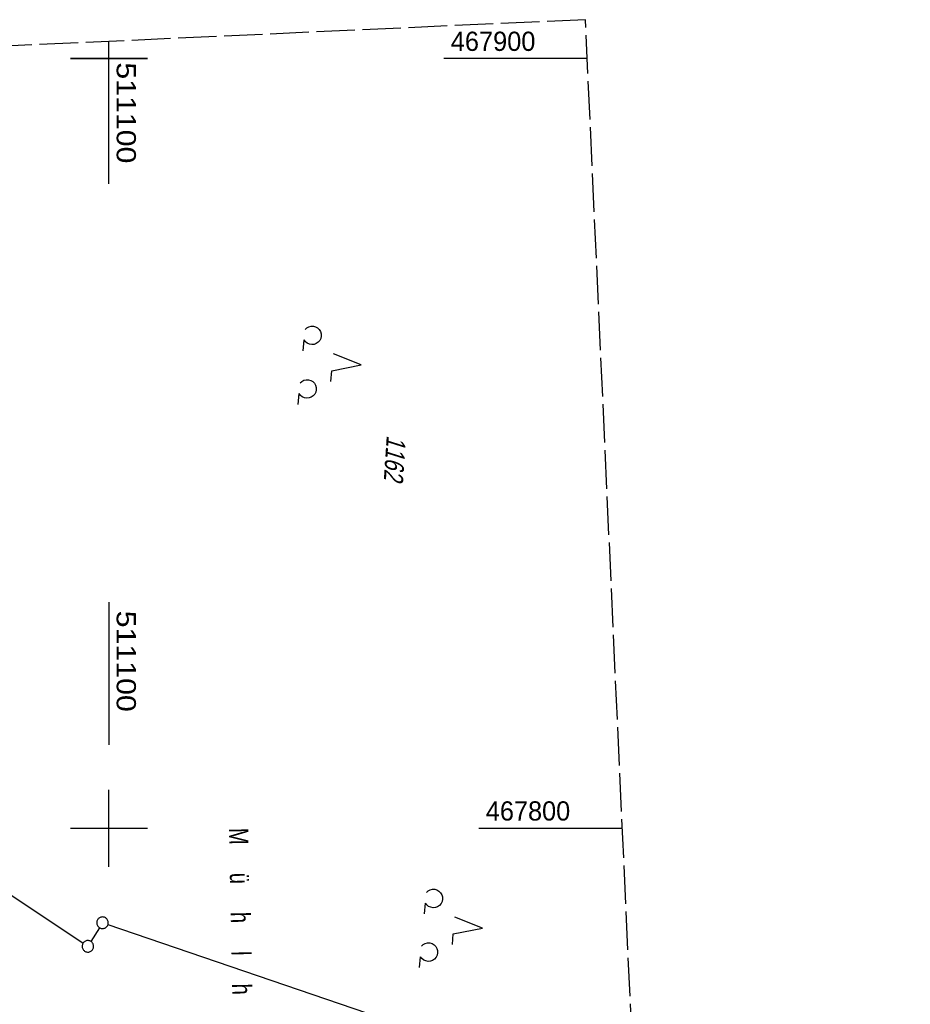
# Model space of a CAD drawing. Extents: x 510579 to 511204, y 466954 to 468018.
# Tile 48 of 48: x 511088 to 511204, y 467777 to 467905. Entities that reach past the tile are written whole.
import ezdxf

# ---------------------------------------------------------------- set-up
doc = ezdxf.new("R2010")
doc.units = 0
doc.header["$LTSCALE"] = 10
doc.header["$MEASUREMENT"] = 0
doc.linetypes.add('LT00', pattern=[0])
doc.linetypes.add('LT14', pattern=[0.6, 0.5, -0.1])
doc.layers.get('0').update_dxf_attribs({"linetype": 'LT00'})
doc.layers.add('-BLATT_100-RAND', color=7, linetype='LT14', plot=False)
for name, color, linetype in [('DFK_BES-NAME', 255, 'LT00'), ('DFK_FLUR_NR', 250, 'LT00'), ('DFK_GZPKT', 250, 'LT00'), ('DFK_KATASTER', 250, 'LT00'), ('DFK_NUTZUNG', 250, 'LT00'), ('V099_RASTER', 250, 'LT00'), ('V100_RASTER', 250, 'LT00')]:
    doc.layers.add(name, color=color, linetype=linetype)
doc.styles.get("Standard").update_dxf_attribs({"font": 'ARIAL.TTF'})

# ---------------------------------------------------------------- blocks, each defined once
blk = doc.blocks.new('SYMB7010')
at = {"color": 0, "linetype": 'ByBlock'}
for points in [[(-0.031408, 0.499213), (-0.093728, 0.49134), (-0.15457, 0.475719), (-0.212975, 0.452595), (-0.268021, 0.422333), (-0.31884, 0.385411), (-0.36463, 0.342411), (-0.40467, 0.29401), (-0.438329, 0.240973), (-0.465074, 0.184136), (-0.484486, 0.124395), (-0.496256, 0.062692), (-0.5002, 0)], [(-0.5002, 0), (-0.496256, -0.062692), (-0.484486, -0.124395), (-0.465075, -0.184136), (-0.438329, -0.240973), (-0.404671, -0.29401), (-0.36463, -0.342411), (-0.31884, -0.385411), (-0.268021, -0.422333), (-0.212975, -0.452595), (-0.154571, -0.475719), (-0.093728, -0.49134), (-0.031408, -0.499213), (0.031408, -0.499213)], [(0.5002, 0), (0.496256, 0.062692), (0.484485, 0.124395), (0.465074, 0.184136), (0.438329, 0.240973), (0.40467, 0.29401), (0.36463, 0.342411), (0.31884, 0.385411), (0.268021, 0.422333), (0.212975, 0.452595), (0.15457, 0.475719), (0.093728, 0.49134), (0.031408, 0.499213), (-0.031408, 0.499213)], [(0.031408, -0.499213), (0.093728, -0.491341), (0.15457, -0.475719), (0.212975, -0.452595), (0.268021, -0.422333), (0.31884, -0.385411), (0.36463, -0.342411), (0.404671, -0.294011), (0.438329, -0.240974), (0.465075, -0.184136), (0.484486, -0.124395), (0.496256, -0.062692), (0.500201, 0)]]:
    blk.add_lwpolyline(points, dxfattribs=at)
blk = doc.blocks.new('SYMB7201')
at = {"color": 0, "linetype": 'ByBlock'}
for p, q in [((0, 0.385), (-0.11, 0.015)), ((-0.255, -0.385), (-0.115, -0.385)), ((0.445, -0.385), (0.585, -0.385))]:
    blk.add_line(p, q, dxfattribs=at)
for points in [[(0.25, 0.015), (0.11, 0.015), (0, 0.385)], [(-0.393816, -0.383308), (-0.416239, -0.362945), (-0.432849, -0.337617), (-0.442589, -0.308936), (-0.444836, -0.27873), (-0.439449, -0.248923), (-0.426769, -0.221415), (-0.407606, -0.197958), (-0.38318, -0.180047), (-0.355047, -0.168823), (-0.325, -0.165), (-0.294953, -0.168823), (-0.26682, -0.180047), (-0.242394, -0.197959), (-0.223231, -0.221415), (-0.210551, -0.248923), (-0.205164, -0.27873), (-0.207411, -0.308936), (-0.21715, -0.337617), (-0.233761, -0.362945), (-0.256184, -0.383308)], [(0.306185, -0.383308), (0.283761, -0.362945), (0.267151, -0.337617), (0.257411, -0.308936), (0.255164, -0.27873), (0.260552, -0.248923), (0.273231, -0.221415), (0.292394, -0.197958), (0.31682, -0.180047), (0.344953, -0.168823), (0.375, -0.165), (0.405047, -0.168823), (0.43318, -0.180047), (0.457606, -0.197959), (0.476769, -0.221415), (0.489449, -0.248923), (0.494836, -0.27873), (0.492589, -0.308936), (0.48285, -0.337617), (0.466239, -0.362945), (0.443816, -0.383308)]]:
    blk.add_lwpolyline(points, dxfattribs=at)

msp = doc.modelspace()

# ---------------------------------------------------------------- linework, layer by layer
at = {"layer": '-BLATT_100-RAND'}
msp.add_lwpolyline([(510578.53, 467878.41), (510620.74, 466954.37), (511204.13, 466981.02), (511161.92, 467905.06), (510578.53, 467878.41)], dxfattribs=at)
at = {"layer": 'DFK_KATASTER'}
for p, q in [((511080.61, 467795.73), (511096.64, 467785.08)), ((511098.76, 467787.08), (511097.66, 467785.3)), ((511099.87, 467787.48), (511168.36, 467764.15))]:
    msp.add_line(p, q, dxfattribs=at)
at = {"layer": 'V099_RASTER'}
for p, q in [((511095, 467900), (511105, 467900)), ((511100, 467829.36), (511100, 467810.86))]:
    msp.add_line(p, q, dxfattribs=at)
at = {"layer": 'V100_RASTER'}
for p, q in [((511100, 467883.73), (511100, 467902.23)), ((511105, 467900), (511095, 467900)), ((511105, 467900), (511095, 467900)), ((511162.16, 467900), (511143.5, 467900)), ((511100, 467795), (511100, 467805)), ((511095, 467800), (511105, 467800)), ((511148.06, 467800), (511166.72, 467800))]:
    msp.add_line(p, q, dxfattribs=at)

# ---------------------------------------------------------------- block references
at = {"layer": 'DFK_GZPKT', "xscale": 1.500000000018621, "yscale": 1.5, "zscale": 1.5, "rotation": 264.7377099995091}
for p in [(511099.16, 467787.72), (511097.26, 467784.66)]:
    msp.add_blockref('SYMB7010', p, dxfattribs=at)
at = {"layer": 'DFK_NUTZUNG', "xscale": 10.00000000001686, "yscale": 10, "zscale": 10, "rotation": 264.7377100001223}
for p in [(511128.93, 467860.55), (511144.7, 467787.38)]:
    msp.add_blockref('SYMB7201', p, dxfattribs=at)

# ---------------------------------------------------------------- texts
at = {"layer": 'DFK_BES-NAME', "width": 0.75}
msp.add_text('M     ü     h     l     h     o     l     z', height=2.5, rotation=271.1648, dxfattribs=at).set_placement((511115.59, 467800.02))
at = {"layer": 'DFK_FLUR_NR', "oblique": 13.754, "width": 0.75}
msp.add_text('1162', height=2.5, rotation=266.2803, dxfattribs=at).set_placement((511136.1, 467851.09))
at = {"layer": 'V099_RASTER', "width": 1.127}
msp.add_text(' 511100', height=2.5, rotation=-89.9996, dxfattribs=at).set_placement((511101, 467829.36))
at = {"layer": 'V100_RASTER'}
for s, rotation, width, p in [(' 467900', -0.0013, 0.944, (511143.5, 467901)), (' 511100', -90.0013, 1.127, (511101, 467900.61)), (' 467800', -0.0013, 0.941, (511148.06, 467801))]:
    msp.add_text(s, height=2.5, rotation=rotation, dxfattribs=dict(at, width=width)).set_placement(p)

doc.saveas('drawing.dxf')
